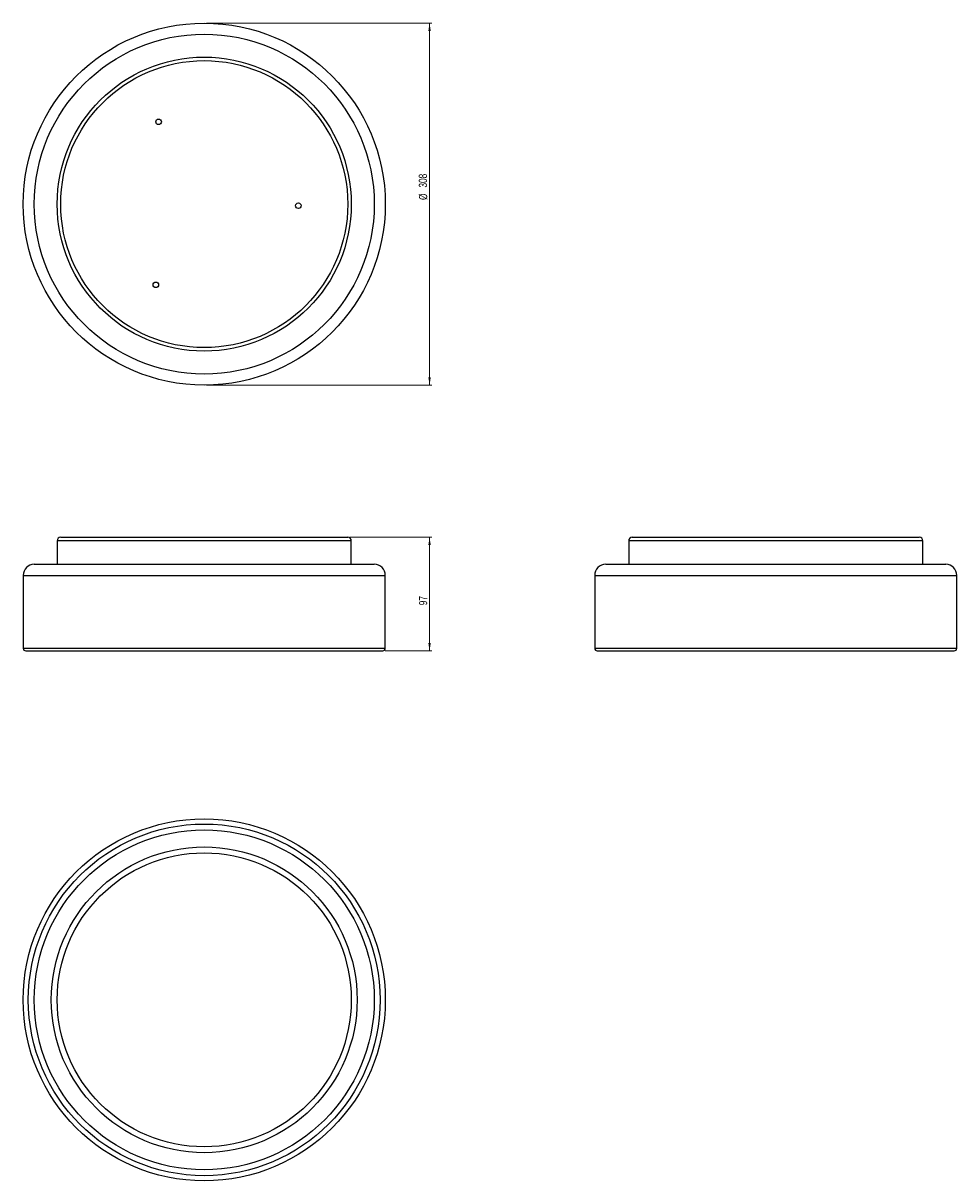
# Model space of a CAD drawing. Header units: millimetres. Extents: x 619 to 1016, y 145 to 637.
import ezdxf

# ---------------------------------------------------------------- set-up
doc = ezdxf.new("R2010")
doc.units = ezdxf.units.MM
doc.styles.add('SLDTEXTSTYLE0', font='TXT', dxfattribs={"width": 0.75})
doc.dimstyles.new('SLDDIMSTYLE0', dxfattribs={"dimtxt": 3.5, "dimasz": 3.302, "dimexe": 0, "dimexo": 0.0625, "dimgap": 0.875, "dimtad": 1, "dimdec": 0, "dimlfac": 2, "dimrnd": 1e-09, "dimzin": 12, "dimdsep": 46, "dimtxsty": 'SLDTEXTSTYLE0', "dimsah": 1, "dimcen": 0.09, "dimadec": 0, "dimazin": 3, "dimtfac": 1, "dimtdec": 0, "dimtofl": 0, "dimtmove": 0, "dimatfit": 3, "dimfxl": 0, "dimfrac": 2, "dimtolj": 1, "dimtzin": 12, "dimarcsym": 0})

# ---------------------------------------------------------------- blocks, each defined once
blk = doc.blocks.new('_D')
at = {"color": 7, "linetype": 'Continuous', "lineweight": 0}
for p, q in [((757.7, 418.63), (792.46, 418.63)), ((791.46, 418.63), (791.46, 370.33)), ((772.55, 370.33), (792.46, 370.33))]:
    blk.add_line(p, q, dxfattribs=at)
at = {"color": 7, "linetype": 'Continuous', "lineweight": 18}
for points in [[(791.46, 418.63), (790.95, 415.32), (791.97, 415.32)], [(791.46, 370.33), (791.97, 373.63), (790.95, 373.63)]]:
    blk.add_solid(points, dxfattribs=at)
at = {"color": 7, "linetype": 'Continuous', "lineweight": 18, "insert": (786.95, 389.73), "char_height": 3.5, "attachment_point": 1, "rotation": 90, "style": 'SLDTEXTSTYLE0'}
blk.add_mtext('97', dxfattribs=at)
blk = doc.blocks.new('_D_1')
at = {"color": 7, "linetype": 'Continuous', "lineweight": 0}
for p, q in [((696.7, 637.21), (792.46, 637.21)), ((791.46, 637.21), (791.46, 483.31)), ((696.7, 483.31), (792.46, 483.31))]:
    blk.add_line(p, q, dxfattribs=at)
at = {"color": 7, "linetype": 'Continuous', "lineweight": 18}
for points in [[(791.46, 637.21), (790.95, 633.91), (791.97, 633.91)], [(791.46, 483.31), (791.97, 486.61), (790.95, 486.61)]]:
    blk.add_solid(points, dxfattribs=at)
at = {"color": 7, "linetype": 'Continuous', "lineweight": 18, "char_height": 3.5, "attachment_point": 1, "rotation": 90, "style": 'SLDTEXTSTYLE0'}
for s, insert in [('308', (786.89, 567.31)), ('%%c', (786.95, 562.03))]:
    blk.add_mtext(s, dxfattribs=dict(at, insert=insert))

msp = doc.modelspace()

# ---------------------------------------------------------------- linework, layer by layer
at = {"color": 7, "linetype": 'Continuous', "lineweight": 25}
for p, q in [((634.7, 418.63), (756.7, 418.63)), ((877.59, 418.63), (990.89, 418.63)), ((990.89, 418.63), (999.59, 418.63)), ((633.2, 417.13), (633.2, 407.13)), ((758.2, 407.13), (758.2, 417.13)), ((876.09, 417.13), (876.09, 407.13)), ((1001.09, 407.13), (1001.09, 417.13)), ((623.45, 407.13), (767.95, 407.13)), ((866.34, 407.13), (1010.84, 407.13)), ((618.75, 402.43), (618.75, 371.43)), ((772.65, 371.43), (772.65, 402.43)), ((861.64, 402.43), (861.64, 371.43)), ((1015.54, 371.43), (1015.54, 402.43)), ((619.85, 370.33), (771.55, 370.33)), ((862.74, 370.33), (1014.44, 370.33))]:
    msp.add_line(p, q, dxfattribs=at)
at = {"color": 8, "linetype": 'Continuous', "lineweight": 25}
for p, q in [((758.2, 417.13), (633.2, 417.13)), ((992.18, 417.13), (876.09, 417.13)), ((1001.09, 417.13), (992.18, 417.13)), ((618.75, 402.43), (772.65, 402.43)), ((861.64, 402.43), (1015.54, 402.43)), ((618.75, 371.43), (772.65, 371.43)), ((861.64, 371.43), (1015.54, 371.43))]:
    msp.add_line(p, q, dxfattribs=at)
at = {"color": 7, "linetype": 'Continuous', "lineweight": 25}
for centre, radius in [((695.7, 560.26), 76.95), ((695.7, 560.26), 72.25), ((695.7, 560.26), 62.5), ((695.7, 560.26), 61), ((676.3, 595.23), 1.18), ((735.7, 559.58), 1.18), ((675.12, 525.96), 1.17), ((695.7, 221.95), 76.95), ((695.7, 221.95), 74.75), ((695.7, 221.95), 72.25), ((695.7, 221.95), 65), ((695.7, 221.95), 62.5)]:
    msp.add_circle(centre, radius, dxfattribs=at)
for centre, radius, start, end in [((634.7, 417.13), 1.5, 90, 180), ((756.7, 417.13), 1.5, 0, 90), ((877.59, 417.13), 1.5, 90, 180), ((999.59, 417.13), 1.5, 0, 90), ((623.45, 402.43), 4.7, 90, 180), ((767.95, 402.43), 4.7, 0, 90), ((866.34, 402.43), 4.7, 90, 180), ((1010.84, 402.43), 4.7, 0, 90), ((619.85, 371.43), 1.1, 180, 270), ((771.55, 371.43), 1.1, 270, 0), ((862.74, 371.43), 1.1, 180, 270), ((1014.44, 371.43), 1.1, 270, 0)]:
    msp.add_arc(centre, radius, start, end, dxfattribs=at)

# ---------------------------------------------------------------- dimensions: what is measured, and where the dimension line sits
at = {"color": 7, "linetype": 'Continuous', "lineweight": 18}
dim = msp.add_linear_dim(base=(791.46, 483.31), p1=(695.7, 637.21), p2=(695.7, 483.31), angle=90, text='%%c<>', dimstyle='SLDDIMSTYLE0', dxfattribs=at)
dim.commit()
dim.dimension.update_dxf_attribs({"geometry": '_D_1', "text_midpoint": (791.46, 568.55), "dimtype": 160})
dim = msp.add_linear_dim(base=(791.46, 370.33), p1=(756.7, 418.63), p2=(771.55, 370.33), angle=90, dimstyle='SLDDIMSTYLE0', dxfattribs=at)
dim.commit()
dim.dimension.update_dxf_attribs({"geometry": '_D', "text_midpoint": (791.46, 392.31), "dimtype": 160})

doc.saveas('drawing.dxf')
